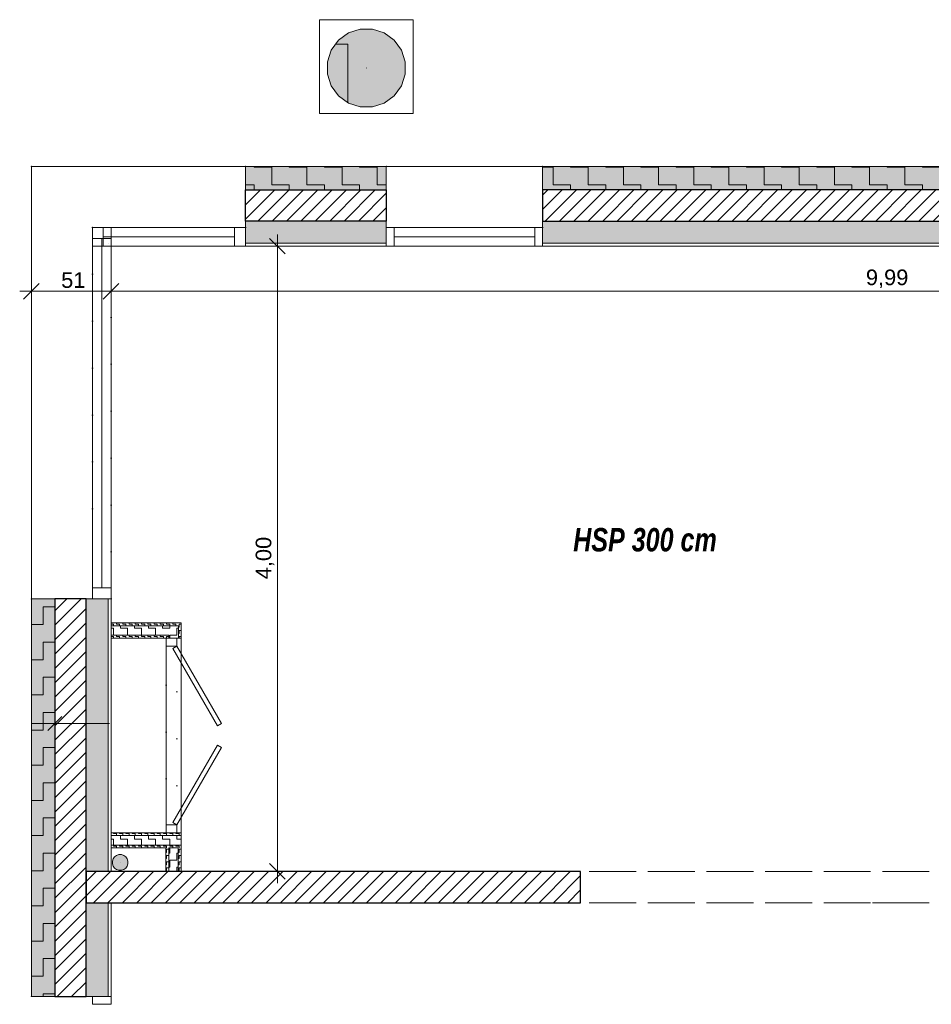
# Model space of a CAD drawing. Header units: millimetres. Extents: x -13157316 to -13144429, y -32555 to -25515.
# Tile 1 of 2: x -13157316 to -13151484, y -32555 to -26256. Entities that reach past the tile are written whole.
import ezdxf

# ---------------------------------------------------------------- set-up
doc = ezdxf.new("R2010")
doc.units = ezdxf.units.MM
doc.header["$MEASUREMENT"] = 0
for name, pattern in [('ACAD_ISO02W100', [375, 300, -75]), ('ACAD_ISO07W100', [300, 0, -300]), ('Wipeout_Contour', [1000, 0, -1000])]:
    doc.linetypes.add(name, pattern=pattern)
doc.layers.add('0._RDC (81)_1_0', color=7, linetype='Continuous')
doc.layers.add('0._RDC (81)_1_BQN 2 COTATIONS PC', color=7, linetype='Continuous')
doc.styles.add('STYLE_GENERE_1', font='txt')
doc.styles.add('STYLE_GENERE_2', font='txt', dxfattribs={"width": 0.8})
pattern_1 = [(270, (-13237676.858, 79297.161), (-19.9999956, 19.9999902), [19.99999, -19.99999]), (360, (-13237676.858, 79297.161), (19.9999956, 19.9999902), [19.9999956, -19.9999956])]
pattern_2 = [(270, (-13237626.86, 79247.16), (-44.999986, 44.999986), [44.999986, -44.999986]), (360, (-13237626.86, 79247.16), (44.999986, 44.999986), [44.999986, -44.999986])]
pattern_3 = [(360, (-13237676.858, 79377.161), (19.9999956, 19.9999902), [19.9999956, -19.9999956]), (90, (-13237676.858, 79377.161), (-19.9999956, 19.9999902), [19.99999, -19.99999])]
pattern_4 = [(360, (-13237626.86, 79427.16), (44.999986, 44.999986), [44.999986, -44.999986]), (90, (-13237626.86, 79427.16), (-44.999986, 44.999986), [44.999986, -44.999986])]
pattern_5 = [(180, (-13237941.86, 79112.16), (112.49997, 112.49997), [112.49997, -112.49997]), (270, (-13237941.86, 79112.16), (-112.49997, 112.49997), [112.49997, -112.49997])]
pattern_6 = [(45, (-12771109.29, 503849.215), (-45.961939, 45.961939), [])]

msp = doc.modelspace()

# ---------------------------------------------------------------- hatches: boundary and pattern name
at = {"layer": '0._RDC (81)_1_0', "linetype": 'Continuous', "lineweight": 0, "true_color": 0xff1550}
for points in [[(-13155059.1, -26316.1), (-13155138, -26316.1), (-13155213, -26340.5), (-13155276.8, -26386.9), (-13155323.1, -26450.7), (-13155347.5, -26525.7), (-13155347.5, -26604.5), (-13155323.1, -26679.5), (-13155276.8, -26743.3), (-13155213, -26789.7), (-13155138, -26814.1), (-13155059.1, -26814.1), (-13154984.1, -26789.7), (-13154920.3, -26743.3), (-13154874, -26679.5), (-13154849.6, -26604.5), (-13154849.6, -26525.7), (-13154874, -26450.7), (-13154920.3, -26386.9), (-13154984.1, -26340.5)], [(-13156666, -31597.5), (-13156681.8, -31597.5), (-13156696.8, -31602.4), (-13156709.5, -31611.6), (-13156718.8, -31624.4), (-13156723.7, -31639.4), (-13156723.7, -31655.2), (-13156718.8, -31670.2), (-13156709.5, -31682.9), (-13156696.8, -31692.2), (-13156681.8, -31697.1), (-13156666, -31697.1), (-13156651, -31692.2), (-13156638.2, -31682.9), (-13156628.9, -31670.2), (-13156624.1, -31655.2), (-13156624.1, -31639.4), (-13156628.9, -31624.4), (-13156638.2, -31611.6), (-13156651, -31602.4)]]:
    msp.add_hatch(color=240, dxfattribs=at).paths.add_polyline_path(points)
at = {"layer": '0._RDC (81)_1_0', "linetype": 'Continuous', "lineweight": 20, "true_color": 0x4ef545}
h = msp.add_hatch(dxfattribs=at)
h.set_pattern_fill('MOTIF_0001', color=93, style=0, pattern_type=2)
h.set_pattern_definition([(360, (-13236216.86, 80837.16), (749.9998, 749.9998), [750, -750]), (90, (-13236216.86, 80837.16), (-749.9998, 749.9998), [750, -750])])
h.paths.add_polyline_path([(-13155059.1, -26316.1), (-13155138, -26316.1), (-13155213, -26340.5), (-13155276.8, -26386.9), (-13155323.1, -26450.7), (-13155347.5, -26525.7), (-13155347.5, -26604.5), (-13155323.1, -26679.5), (-13155276.8, -26743.3), (-13155213, -26789.7), (-13155138, -26814.1), (-13155059.1, -26814.1), (-13154984.1, -26789.7), (-13154920.3, -26743.3), (-13154874, -26679.5), (-13154849.6, -26604.5), (-13154849.6, -26525.7), (-13154874, -26450.7), (-13154920.3, -26386.9), (-13154984.1, -26340.5)])
at = {"layer": '0._RDC (81)_1_0', "linetype": 'Continuous', "lineweight": 0}
for points in [[(-13154971.4, -27194.9), (-13155871.4, -27194.9), (-13155871.4, -27344.9), (-13154971.4, -27344.9)], [(-13148286.8, -27194.9), (-13153971.4, -27194.9), (-13153971.4, -27344.9), (-13148286.8, -27344.9)], [(-13157241.4, -29961.1), (-13157241.4, -32504.9), (-13157091.4, -32504.9), (-13157091.4, -29961.1)]]:
    msp.add_hatch(color=44, dxfattribs=at).paths.add_polyline_path(points)
at = {"layer": '0._RDC (81)_1_0', "linetype": 'Continuous', "lineweight": 0, "true_color": 0x2b60ff}
h = msp.add_hatch(dxfattribs=at)
h.set_pattern_fill('MOTIF_0001', color=150, style=0, pattern_type=2)
h.set_pattern_definition(pattern_5)
h.paths.add_polyline_path([(-13154971.4, -27194.9), (-13155871.4, -27194.9), (-13155871.4, -27344.9), (-13154971.4, -27344.9)])
h = msp.add_hatch(dxfattribs=at)
h.set_pattern_fill('MOTIF_0001', color=150, style=0, pattern_type=2)
h.set_pattern_definition(pattern_5)
h.paths.add_polyline_path([(-13148286.8, -27194.9), (-13153971.4, -27194.9), (-13153971.4, -27344.9), (-13148286.8, -27344.9)])
at = {"layer": '0._RDC (81)_1_0', "linetype": 'Continuous', "lineweight": 5}
h = msp.add_hatch(dxfattribs=at)
h.set_pattern_fill('Dallage_0001', color=1, style=0, pattern_type=2)
h.set_pattern_definition(pattern_6)
h.paths.add_polyline_path([(-13155871.4, -27344.9), (-13155871.4, -27544.9), (-13154971.4, -27544.9), (-13154971.4, -27344.9)])
h = msp.add_hatch(dxfattribs=at)
h.set_pattern_fill('Dallage_0001', color=1, style=0, pattern_type=2)
h.set_pattern_definition(pattern_6)
h.paths.add_polyline_path([(-13148286.8, -27344.9), (-13153971.4, -27344.9), (-13153971.4, -27544.9), (-13148286.8, -27544.9)])
at = {"layer": '0._RDC (81)_1_0', "linetype": 'Continuous', "lineweight": 18, "true_color": 0xcccccc}
for points in [[(-13154971.4, -27544.9), (-13155871.4, -27544.9), (-13155871.4, -27684.9), (-13154971.4, -27684.9)], [(-13148286.8, -27544.9), (-13153971.4, -27544.9), (-13153971.4, -27684.9), (-13148286.8, -27684.9)], [(-13156891.4, -29961.1), (-13156891.4, -31704.9), (-13156751.4, -31704.9), (-13156751.4, -29961.1)], [(-13156891.4, -32504.9), (-13156751.4, -32504.9), (-13156751.4, -31904.9), (-13156891.4, -31904.9)]]:
    msp.add_hatch(color=254, dxfattribs=at).paths.add_polyline_path(points)
at = {"layer": '0._RDC (81)_1_0', "linetype": 'Continuous', "lineweight": 0, "true_color": 0x2b60ff}
h = msp.add_hatch(dxfattribs=at)
h.set_pattern_fill('MOTIF_0001', color=150, style=0, pattern_type=2)
h.set_pattern_definition([(270, (-13237491.86, 79112.16), (-112.49997, 112.49997), [112.49997, -112.49997]), (360, (-13237491.86, 79112.16), (112.49997, 112.49997), [112.49997, -112.49997])])
h.paths.add_polyline_path([(-13157241.4, -29961.1), (-13157241.4, -32504.9), (-13157091.4, -32504.9), (-13157091.4, -29961.1)])
at = {"layer": '0._RDC (81)_1_0', "linetype": 'Continuous', "lineweight": 5}
h = msp.add_hatch(dxfattribs=at)
h.set_pattern_fill('Dallage_0001', color=1, style=0, pattern_type=2)
h.set_pattern_definition(pattern_6)
h.paths.add_polyline_path([(-13157091.4, -29961.1), (-13157091.4, -32504.9), (-13156891.4, -32504.9), (-13156891.4, -29961.1)])
at = {"layer": '0._RDC (81)_1_0', "linetype": 'Continuous', "lineweight": 20, "true_color": 0x4ef545}
h = msp.add_hatch(dxfattribs=at)
h.set_pattern_fill('MOTIF_0001', color=93, style=0, pattern_type=2)
h.set_pattern_definition(pattern_3)
h.paths.add_polyline_path([(-13156731.4, -30133.9), (-13156301.4, -30133.9), (-13156301.4, -30114.9), (-13156731.4, -30114.9)])
at = {"layer": '0._RDC (81)_1_0', "linetype": 'Continuous', "lineweight": 20, "true_color": 0x1515ea}
h = msp.add_hatch(dxfattribs=at)
h.set_pattern_fill('MOTIF_0001', color=5, style=0, pattern_type=2)
h.set_pattern_definition(pattern_4)
h.paths.add_polyline_path([(-13156731.4, -30193.9), (-13156361.4, -30193.9), (-13156361.4, -30133.9), (-13156731.4, -30133.9)])
h = msp.add_hatch(dxfattribs=at)
h.set_pattern_fill('MOTIF_0001', color=5, style=0, pattern_type=2)
h.set_pattern_definition(pattern_2)
h.paths.add_polyline_path([(-13156361.4, -30133.9), (-13156361.4, -30212.9), (-13156301.4, -30212.9), (-13156301.4, -30133.9)])
at = {"layer": '0._RDC (81)_1_0', "linetype": 'Continuous', "lineweight": 20, "true_color": 0x4ef545}
h = msp.add_hatch(dxfattribs=at)
h.set_pattern_fill('MOTIF_0001', color=93, style=0, pattern_type=2)
h.set_pattern_definition(pattern_1)
h.paths.add_polyline_path([(-13156301.4, -30114.9), (-13156301.4, -30212.9), (-13156282.4, -30212.9), (-13156282.4, -30114.9)])
h = msp.add_hatch(dxfattribs=at)
h.set_pattern_fill('MOTIF_0001', color=93, style=0, pattern_type=2)
h.set_pattern_definition(pattern_3)
h.paths.add_polyline_path([(-13156731.4, -30212.9), (-13156380.4, -30212.9), (-13156380.4, -30193.9), (-13156731.4, -30193.9)])
h = msp.add_hatch(dxfattribs=at)
h.set_pattern_fill('MOTIF_0001', color=93, style=0, pattern_type=2)
h.set_pattern_definition(pattern_1)
h.paths.add_polyline_path([(-13156380.4, -30193.9), (-13156380.4, -30212.9), (-13156361.4, -30212.9), (-13156361.4, -30193.9)])
h = msp.add_hatch(dxfattribs=at)
h.set_pattern_fill('MOTIF_0001', color=93, style=0, pattern_type=2)
h.set_pattern_definition(pattern_3)
h.paths.add_polyline_path([(-13156731.4, -31475.9), (-13156283.4, -31475.9), (-13156283.4, -31456.9), (-13156731.4, -31456.9)])
at = {"layer": '0._RDC (81)_1_0', "linetype": 'Continuous', "lineweight": 20, "true_color": 0x1515ea}
h = msp.add_hatch(dxfattribs=at)
h.set_pattern_fill('MOTIF_0001', color=5, style=0, pattern_type=2)
h.set_pattern_definition(pattern_4)
h.paths.add_polyline_path([(-13156731.4, -31535.9), (-13156283.4, -31535.9), (-13156283.4, -31475.9), (-13156731.4, -31475.9)])
at = {"layer": '0._RDC (81)_1_0', "linetype": 'Continuous', "lineweight": 20, "true_color": 0x4ef545}
h = msp.add_hatch(dxfattribs=at)
h.set_pattern_fill('MOTIF_0001', color=93, style=0, pattern_type=2)
h.set_pattern_definition(pattern_3)
h.paths.add_polyline_path([(-13156731.4, -31554.9), (-13156283.4, -31554.9), (-13156283.4, -31535.9), (-13156731.4, -31535.9)])
h = msp.add_hatch(dxfattribs=at)
h.set_pattern_fill('MOTIF_0001', color=93, style=0, pattern_type=2)
h.set_pattern_definition(pattern_1)
h.paths.add_polyline_path([(-13156381.4, -31554.9), (-13156381.4, -31704.9), (-13156362.4, -31704.9), (-13156362.4, -31554.9)])
at = {"layer": '0._RDC (81)_1_0', "linetype": 'Continuous', "lineweight": 20, "true_color": 0x1515ea}
h = msp.add_hatch(dxfattribs=at)
h.set_pattern_fill('MOTIF_0001', color=5, style=0, pattern_type=2)
h.set_pattern_definition(pattern_2)
h.paths.add_polyline_path([(-13156362.4, -31554.9), (-13156362.4, -31704.9), (-13156302.4, -31704.9), (-13156302.4, -31554.9)])
at = {"layer": '0._RDC (81)_1_0', "linetype": 'Continuous', "lineweight": 20, "true_color": 0x4ef545}
h = msp.add_hatch(dxfattribs=at)
h.set_pattern_fill('MOTIF_0001', color=93, style=0, pattern_type=2)
h.set_pattern_definition(pattern_1)
h.paths.add_polyline_path([(-13156302.4, -31554.9), (-13156302.4, -31704.9), (-13156283.4, -31704.9), (-13156283.4, -31554.9)])
at = {"layer": '0._RDC (81)_1_0', "linetype": 'Continuous', "lineweight": 5}
h = msp.add_hatch(dxfattribs=at)
h.set_pattern_fill('Dallage_0001', color=1, style=0, pattern_type=2)
h.set_pattern_definition(pattern_6)
h.paths.add_polyline_path([(-13156891.4, -31904.9), (-13153728, -31904.9), (-13153728, -31704.9), (-13156891.4, -31704.9)])

# ---------------------------------------------------------------- linework, layer by layer
at = {"layer": '0._RDC (81)_1_0', "color": 250, "linetype": 'Continuous', "lineweight": 0, "true_color": 0x191919}
for p, q in [((-13154798.5, -26256.1), (-13155398.5, -26256.1)), ((-13155398.5, -26256.1), (-13155398.5, -26856.1)), ((-13154798.5, -26856.1), (-13154798.5, -26256.1)), ((-13155138, -26316.1), (-13155213, -26340.5)), ((-13155059.1, -26316.1), (-13155138, -26316.1)), ((-13154984.1, -26340.5), (-13155059.1, -26316.1)), ((-13155276.8, -26386.9), (-13155323.1, -26450.7)), ((-13155213, -26340.5), (-13155276.8, -26386.9)), ((-13154920.3, -26386.9), (-13154984.1, -26340.5)), ((-13154874, -26450.7), (-13154920.3, -26386.9)), ((-13155323.1, -26450.7), (-13155347.5, -26525.7)), ((-13154849.6, -26525.7), (-13154874, -26450.7)), ((-13155347.5, -26525.7), (-13155347.5, -26604.5)), ((-13155098.7, -26565), (-13155098.4, -26565)), ((-13155098.7, -26565.2), (-13155098.7, -26565)), ((-13155098.7, -26565), (-13155098.7, -26565.2)), ((-13155098.7, -26565.2), (-13155098.7, -26565)), ((-13155098.7, -26565), (-13155098.4, -26565)), ((-13155098.4, -26565.2), (-13155098.7, -26565.2)), ((-13155098.4, -26564.9), (-13155098.6, -26565)), ((-13155098.6, -26565), (-13155098.6, -26564.9)), ((-13155098.6, -26564.9), (-13155098.6, -26565.2)), ((-13155098.4, -26565), (-13155098.6, -26565)), ((-13155098.6, -26565), (-13155098.5, -26565)), ((-13155098.5, -26565), (-13155098.6, -26565)), ((-13155098.6, -26565), (-13155098.6, -26565)), ((-13155098.6, -26565), (-13155098.6, -26565.2)), ((-13155098.5, -26565), (-13155098.6, -26565)), ((-13155098.6, -26565), (-13155098.5, -26565)), ((-13155098.5, -26565), (-13155098.6, -26565)), ((-13155098.6, -26565), (-13155098.6, -26565)), ((-13155098.6, -26565), (-13155098.6, -26565.2)), ((-13155098.5, -26565), (-13155098.6, -26565)), ((-13155098.6, -26565), (-13155098.5, -26565)), ((-13155098.6, -26565.1), (-13155098.6, -26565)), ((-13155098.6, -26565), (-13155098.6, -26565.1)), ((-13155098.5, -26565.1), (-13155098.6, -26565.1)), ((-13155098.6, -26565.1), (-13155098.6, -26565.1)), ((-13155098.6, -26565.1), (-13155098.5, -26565.1)), ((-13155098.5, -26565.1), (-13155098.6, -26565.1)), ((-13155098.6, -26565.1), (-13155098.6, -26565.1)), ((-13155098.6, -26565.2), (-13155098.4, -26565.2)), ((-13155098.6, -26565.2), (-13155098.5, -26565.2)), ((-13155098.6, -26565.2), (-13155098.5, -26565.2)), ((-13155098.5, -26565.1), (-13155098.5, -26565)), ((-13155098.5, -26565.1), (-13155098.5, -26565)), ((-13155098.5, -26565.1), (-13155098.5, -26565)), ((-13155098.5, -26565.1), (-13155098.5, -26565)), ((-13155098.5, -26565), (-13155098.5, -26565)), ((-13155098.5, -26565.2), (-13155098.5, -26565)), ((-13155098.5, -26565), (-13155098.5, -26565)), ((-13155098.5, -26565.2), (-13155098.5, -26565)), ((-13155098.5, -26565), (-13155098.5, -26565.1)), ((-13155098.5, -26565.1), (-13155098.5, -26565.1)), ((-13155098.5, -26565.1), (-13155098.5, -26565.1)), ((-13155098.5, -26565.1), (-13155098.5, -26565.1)), ((-13155098.4, -26565), (-13155098.4, -26564.9)), ((-13155098.4, -26565), (-13155098.4, -26565.2)), ((-13155098.4, -26565), (-13155098.4, -26565.2)), ((-13155098.4, -26565.2), (-13155098.4, -26565)), ((-13155098.4, -26565.2), (-13155098.4, -26565)), ((-13154849.6, -26604.5), (-13154849.6, -26525.7)), ((-13155347.5, -26604.5), (-13155323.1, -26679.5)), ((-13154874, -26679.5), (-13154849.6, -26604.5)), ((-13155323.1, -26679.5), (-13155276.8, -26743.3)), ((-13154920.3, -26743.3), (-13154874, -26679.5)), ((-13155276.8, -26743.3), (-13155213, -26789.7)), ((-13154984.1, -26789.7), (-13154920.3, -26743.3)), ((-13155213, -26789.7), (-13155138, -26814.1)), ((-13155138, -26814.1), (-13155059.1, -26814.1)), ((-13155059.1, -26814.1), (-13154984.1, -26789.7)), ((-13155398.5, -26856.1), (-13154798.5, -26856.1)), ((-13157241.4, -27194.9), (-13157241.4, -27194.8)), ((-13157241.4, -27194.9), (-13157241.4, -27194.8)), ((-13157241.4, -27194.9), (-13157241.4, -27194.8)), ((-13157241.4, -27194.9), (-13157241.4, -27194.8)), ((-13157241.4, -27194.9), (-13157241.4, -27194.8)), ((-13157241.4, -27194.9), (-13157241.4, -27344.9)), ((-13155871.4, -27194.9), (-13157241.4, -27194.9)), ((-13155871.4, -27194.9), (-13155871.4, -27194.8)), ((-13155871.4, -27194.9), (-13155871.4, -27194.8)), ((-13155871.4, -27344.9), (-13155871.4, -27194.9)), ((-13154971.4, -27194.9), (-13155871.4, -27194.9)), ((-13155651.6, -27194.9), (-13155771.6, -27194.9)), ((-13154971.4, -27194.9), (-13154971.4, -27194.8)), ((-13154971.4, -27194.9), (-13154971.4, -27344.9)), ((-13153971.4, -27194.9), (-13154971.4, -27194.9)), ((-13153971.4, -27194.9), (-13153971.4, -27194.8)), ((-13153971.4, -27344.9), (-13153971.4, -27194.9)), ((-13148286.8, -27194.9), (-13153971.4, -27194.9)), ((-13157241.4, -27344.9), (-13157241.4, -29961.1)), ((-13155871.4, -27544.9), (-13155871.4, -27344.9)), ((-13155871.4, -27344.9), (-13154971.4, -27344.9)), ((-13154971.4, -27344.9), (-13155871.4, -27344.9)), ((-13154971.4, -27344.9), (-13154971.4, -27544.9)), ((-13153971.4, -27544.9), (-13153971.4, -27344.9)), ((-13153971.4, -27344.9), (-13148286.8, -27344.9)), ((-13148286.8, -27344.9), (-13153971.4, -27344.9)), ((-13156851.4, -27584.9), (-13156851.4, -27584.8)), ((-13156851.4, -27584.9), (-13156781.4, -27584.9)), ((-13156851.4, -27704.9), (-13156851.4, -27584.9)), ((-13156851.4, -27584.9), (-13156851.4, -27654.9)), ((-13156731.4, -27584.9), (-13156851.4, -27584.9)), ((-13156781.4, -27584.9), (-13156781.4, -27704.9)), ((-13155941.4, -27584.9), (-13156781.4, -27584.9)), ((-13156731.4, -27654.9), (-13156731.4, -27584.9)), ((-13155871.4, -27584.9), (-13155941.4, -27584.9)), ((-13155941.4, -27584.9), (-13155941.4, -27704.9)), ((-13155871.4, -27584.9), (-13155871.4, -27544.9)), ((-13155871.4, -27544.9), (-13154971.4, -27544.9)), ((-13154971.4, -27544.9), (-13155871.4, -27544.9)), ((-13155871.4, -27704.9), (-13155871.4, -27584.9)), ((-13155871.4, -27684.9), (-13155871.4, -27584.9)), ((-13154971.4, -27544.9), (-13154971.4, -27584.9)), ((-13154971.4, -27584.9), (-13154921.4, -27584.9)), ((-13154971.4, -27704.9), (-13154971.4, -27584.9)), ((-13154971.4, -27584.9), (-13154971.4, -27684.9)), ((-13154921.4, -27584.9), (-13154921.4, -27704.9)), ((-13154021.4, -27584.9), (-13154921.4, -27584.9)), ((-13153971.4, -27584.9), (-13154021.4, -27584.9)), ((-13154021.4, -27584.9), (-13154021.4, -27704.9)), ((-13153971.4, -27584.9), (-13153971.4, -27544.9)), ((-13153971.4, -27544.9), (-13148286.8, -27544.9)), ((-13148286.8, -27544.9), (-13153971.4, -27544.9)), ((-13153971.4, -27704.9), (-13153971.4, -27584.9)), ((-13153971.4, -27684.9), (-13153971.4, -27584.9)), ((-13155941.4, -27644.9), (-13156781.4, -27644.9)), ((-13154021.4, -27644.9), (-13154921.4, -27644.9)), ((-13156851.4, -27654.9), (-13156731.4, -27654.9)), ((-13156851.4, -27654.9), (-13156851.4, -29891.1)), ((-13156781.4, -27704.9), (-13156851.4, -27704.9)), ((-13156791.4, -27654.9), (-13156791.4, -29891.1)), ((-13155941.4, -27704.9), (-13156781.4, -27704.9)), ((-13156731.4, -27654.9), (-13156731.4, -29891.1)), ((-13156731.4, -29961.1), (-13156731.4, -27704.9)), ((-13156731.4, -27704.9), (-13155871.4, -27704.9)), ((-13155941.4, -27704.9), (-13155871.4, -27704.9)), ((-13155871.4, -27704.9), (-13155871.4, -27684.9)), ((-13154971.4, -27684.9), (-13155871.4, -27684.9)), ((-13155871.4, -27684.9), (-13154971.4, -27684.9)), ((-13155871.4, -27704.9), (-13154971.4, -27704.9)), ((-13154971.4, -27684.9), (-13154971.4, -27704.9)), ((-13154921.4, -27704.9), (-13154971.4, -27704.9)), ((-13154971.4, -27704.9), (-13153971.4, -27704.9)), ((-13154021.4, -27704.9), (-13154921.4, -27704.9)), ((-13154021.4, -27704.9), (-13153971.4, -27704.9)), ((-13153971.4, -27704.9), (-13153971.4, -27684.9)), ((-13148286.8, -27684.9), (-13153971.4, -27684.9)), ((-13153971.4, -27684.9), (-13148286.8, -27684.9)), ((-13153971.4, -27704.9), (-13148286.8, -27704.9)), ((-13156731.4, -29286.7), (-13156731.4, -29406.7)), ((-13156731.4, -29299.8), (-13156731.4, -29299.8)), ((-13156851.4, -29961.1), (-13156851.4, -29891.1)), ((-13156851.4, -29891.1), (-13156731.4, -29891.1)), ((-13156731.4, -29891.1), (-13156731.4, -29961.1)), ((-13157241.4, -29961.1), (-13157241.4, -29961)), ((-13157241.4, -29961.1), (-13157091.4, -29961.1)), ((-13157241.4, -29961.1), (-13157241.4, -32504.9)), ((-13157091.4, -29961.1), (-13156891.4, -29961.1)), ((-13157091.4, -29961.1), (-13157091.4, -32504.9)), ((-13157091.4, -32504.9), (-13157091.4, -29961.1)), ((-13156891.4, -29961.1), (-13156851.4, -29961.1)), ((-13156891.4, -29961.1), (-13156891.4, -31704.9)), ((-13156891.4, -31704.9), (-13156891.4, -29961.1)), ((-13156731.4, -29961.1), (-13156851.4, -29961.1)), ((-13156851.4, -29961.1), (-13156751.4, -29961.1)), ((-13156751.4, -29961.1), (-13156731.4, -29961.1)), ((-13156751.4, -29961.1), (-13156751.4, -31704.9)), ((-13156751.4, -31704.9), (-13156751.4, -29961.1)), ((-13156731.4, -30114.9), (-13156731.4, -29961.1)), ((-13156731.4, -30133.9), (-13156731.4, -30114.9)), ((-13156301.4, -30114.9), (-13156731.4, -30114.9)), ((-13156731.4, -30114.9), (-13156731.4, -30133.9)), ((-13156731.4, -30193.9), (-13156731.4, -30133.9)), ((-13156361.4, -30133.9), (-13156731.4, -30133.9)), ((-13156731.4, -30133.9), (-13156731.4, -30193.9)), ((-13156731.4, -30133.9), (-13156361.4, -30133.9)), ((-13156361.4, -30133.9), (-13156301.4, -30133.9)), ((-13156301.4, -30133.9), (-13156361.4, -30133.9)), ((-13156282.4, -30114.9), (-13156301.4, -30114.9)), ((-13156301.4, -30212.9), (-13156301.4, -30133.9)), ((-13156301.4, -30133.9), (-13156301.4, -30212.9)), ((-13156282.4, -30212.9), (-13156282.4, -30114.9)), ((-13156731.4, -30212.9), (-13156731.4, -30193.9)), ((-13156731.4, -30193.9), (-13156380.4, -30193.9)), ((-13156380.4, -30193.9), (-13156731.4, -30193.9)), ((-13156731.4, -30193.9), (-13156731.4, -30212.9)), ((-13156731.4, -31704.9), (-13156731.4, -30212.9)), ((-13156731.4, -30212.9), (-13156380.4, -30212.9)), ((-13156380.4, -30193.9), (-13156361.4, -30193.9)), ((-13156361.4, -30193.9), (-13156380.4, -30193.9)), ((-13156380.4, -30212.9), (-13156380.4, -30262.9)), ((-13156310.4, -30212.9), (-13156380.4, -30212.9)), ((-13156361.4, -30212.9), (-13156380.4, -30212.9)), ((-13156380.4, -30212.9), (-13156380.4, -31456.9)), ((-13156361.4, -30212.9), (-13156361.4, -30193.9)), ((-13156361.4, -30193.9), (-13156361.4, -30212.9)), ((-13156310.4, -30212.9), (-13156361.4, -30212.9)), ((-13156310.4, -30262.9), (-13156310.4, -30212.9)), ((-13156301.4, -30212.9), (-13156310.4, -30212.9)), ((-13156282.4, -30212.9), (-13156301.4, -30212.9)), ((-13156282.4, -31456.9), (-13156282.4, -30212.9)), ((-13156380.4, -30262.9), (-13156310.4, -30262.9)), ((-13156336.4, -30277.9), (-13156310.4, -30262.9)), ((-13156050.4, -30773.2), (-13156336.4, -30277.9)), ((-13156310.4, -30262.9), (-13156024.4, -30758.2)), ((-13157241.4, -30446.5), (-13157241.4, -30326.5)), ((-13157241.4, -30386.5), (-13157241.4, -30386.5)), ((-13157241.4, -30833.7), (-13157241.4, -30683.7)), ((-13157241.4, -30818.7), (-13157241.4, -30698.7)), ((-13157046.4, -30713.7), (-13157136.4, -30803.7)), ((-13157136.4, -30803.7), (-13157046.4, -30713.7)), ((-13157091.4, -30683.7), (-13157091.4, -30833.7)), ((-13157091.4, -30833.7), (-13157091.4, -30683.7)), ((-13156891.4, -30683.7), (-13156891.4, -30833.7)), ((-13156891.4, -30833.7), (-13156891.4, -30683.7)), ((-13156731.4, -30683.7), (-13156731.4, -30833.7)), ((-13157241.4, -30758.7), (-13157241.4, -30758.6)), ((-13157241.4, -30758.6), (-13157091.4, -30758.7)), ((-13157241.4, -30758.7), (-13157016.4, -30758.7)), ((-13157041.4, -30758.7), (-13157191.4, -30758.7)), ((-13156941.4, -30758.7), (-13157166.4, -30758.7)), ((-13157091.4, -30758.7), (-13157091.4, -30758.6)), ((-13157091.4, -30758.6), (-13156891.4, -30758.7)), ((-13156741.4, -30758.7), (-13156966.4, -30758.7)), ((-13156891.4, -30758.7), (-13156891.4, -30758.6)), ((-13156731.4, -30758.7), (-13156731.4, -30758.6)), ((-13156024.4, -30758.2), (-13156050.4, -30773.2)), ((-13156050.4, -30896.5), (-13156336.4, -31391.9)), ((-13156310.4, -31406.9), (-13156024.4, -30911.5)), ((-13156024.4, -30911.5), (-13156050.4, -30896.5)), ((-13156380.4, -31406.9), (-13156380.4, -31456.9)), ((-13156310.4, -31406.9), (-13156380.4, -31406.9)), ((-13156336.4, -31391.9), (-13156310.4, -31406.9)), ((-13156310.4, -31456.9), (-13156310.4, -31406.9)), ((-13156283.4, -31456.9), (-13156731.4, -31456.9)), ((-13156731.4, -31456.9), (-13156731.4, -31475.9)), ((-13156283.4, -31475.9), (-13156731.4, -31475.9)), ((-13156731.4, -31475.9), (-13156731.4, -31535.9)), ((-13156731.4, -31475.9), (-13156283.4, -31475.9)), ((-13156380.4, -31456.9), (-13156310.4, -31456.9)), ((-13156380.4, -31456.9), (-13156282.4, -31456.9)), ((-13156283.4, -31475.9), (-13156283.4, -31456.9)), ((-13156283.4, -31535.9), (-13156283.4, -31475.9)), ((-13156283.4, -31535.9), (-13156731.4, -31535.9)), ((-13156731.4, -31535.9), (-13156731.4, -31554.9)), ((-13156731.4, -31535.9), (-13156283.4, -31535.9)), ((-13156731.4, -31554.9), (-13156381.4, -31554.9)), ((-13156381.4, -31554.9), (-13156381.4, -31704.9)), ((-13156362.4, -31554.9), (-13156362.4, -31704.9)), ((-13156302.4, -31554.9), (-13156362.4, -31554.9)), ((-13156362.4, -31704.9), (-13156362.4, -31554.9)), ((-13156362.4, -31554.9), (-13156302.4, -31554.9)), ((-13156302.4, -31554.9), (-13156302.4, -31704.9)), ((-13156302.4, -31704.9), (-13156302.4, -31554.9)), ((-13156283.4, -31554.9), (-13156283.4, -31535.9)), ((-13156283.4, -31704.9), (-13156283.4, -31554.9)), ((-13156709.5, -31611.6), (-13156718.8, -31624.4)), ((-13156696.8, -31602.4), (-13156709.5, -31611.6)), ((-13156681.8, -31597.5), (-13156696.8, -31602.4)), ((-13156666, -31597.5), (-13156681.8, -31597.5)), ((-13156651, -31602.4), (-13156666, -31597.5)), ((-13156638.2, -31611.6), (-13156651, -31602.4)), ((-13156628.9, -31624.4), (-13156638.2, -31611.6)), ((-13156718.8, -31624.4), (-13156723.7, -31639.4)), ((-13156723.7, -31639.4), (-13156723.7, -31655.2)), ((-13156723.7, -31655.2), (-13156718.8, -31670.2)), ((-13156718.8, -31670.2), (-13156709.5, -31682.9)), ((-13156709.5, -31682.9), (-13156696.8, -31692.2)), ((-13156674, -31647.1), (-13156673.7, -31647.1)), ((-13156674, -31647.4), (-13156674, -31647.1)), ((-13156674, -31647.1), (-13156674, -31647.4)), ((-13156673.8, -31647.1), (-13156674, -31647.2)), ((-13156674, -31647.2), (-13156674, -31647.1)), ((-13156674, -31647.1), (-13156674, -31647.4)), ((-13156674, -31647.4), (-13156674, -31647.2)), ((-13156674, -31647.2), (-13156673.7, -31647.2)), ((-13156673.8, -31647.2), (-13156674, -31647.2)), ((-13156674, -31647.2), (-13156673.8, -31647.2)), ((-13156673.7, -31647.4), (-13156674, -31647.4)), ((-13156674, -31647.4), (-13156673.8, -31647.4)), ((-13156673.8, -31647.1), (-13156673.9, -31647.2)), ((-13156673.9, -31647.2), (-13156673.9, -31647.1)), ((-13156673.9, -31647.1), (-13156673.9, -31647.4)), ((-13156673.8, -31647.2), (-13156673.9, -31647.2)), ((-13156673.9, -31647.2), (-13156673.8, -31647.2)), ((-13156673.8, -31647.2), (-13156673.9, -31647.2)), ((-13156673.9, -31647.2), (-13156673.9, -31647.2)), ((-13156673.9, -31647.2), (-13156673.9, -31647.3)), ((-13156673.8, -31647.2), (-13156673.9, -31647.2)), ((-13156673.9, -31647.2), (-13156673.8, -31647.2)), ((-13156673.9, -31647.3), (-13156673.9, -31647.2)), ((-13156673.9, -31647.2), (-13156673.9, -31647.3)), ((-13156673.9, -31647.3), (-13156673.9, -31647.2)), ((-13156673.9, -31647.2), (-13156673.8, -31647.2)), ((-13156673.9, -31647.3), (-13156673.8, -31647.3)), ((-13156673.8, -31647.3), (-13156673.9, -31647.3)), ((-13156673.8, -31647.3), (-13156673.9, -31647.3)), ((-13156673.9, -31647.3), (-13156673.9, -31647.3)), ((-13156673.9, -31647.4), (-13156673.8, -31647.4)), ((-13156673.8, -31647.2), (-13156673.8, -31647.1)), ((-13156673.8, -31647.2), (-13156673.8, -31647.1)), ((-13156673.7, -31647.4), (-13156673.8, -31647.2)), ((-13156673.8, -31647.4), (-13156673.8, -31647.2)), ((-13156673.8, -31647.4), (-13156673.8, -31647.2)), ((-13156673.8, -31647.2), (-13156673.8, -31647.2)), ((-13156673.8, -31647.3), (-13156673.8, -31647.2)), ((-13156673.8, -31647.2), (-13156673.8, -31647.3)), ((-13156673.8, -31647.2), (-13156673.8, -31647.3)), ((-13156673.8, -31647.3), (-13156673.8, -31647.3)), ((-13156673.8, -31647.3), (-13156673.8, -31647.3)), ((-13156673.7, -31647.1), (-13156673.7, -31647.4)), ((-13156673.7, -31647.2), (-13156673.7, -31647.4)), ((-13156651, -31692.2), (-13156638.2, -31682.9)), ((-13156638.2, -31682.9), (-13156628.9, -31670.2)), ((-13156624.1, -31639.4), (-13156628.9, -31624.4)), ((-13156628.9, -31670.2), (-13156624.1, -31655.2)), ((-13156624.1, -31655.2), (-13156624.1, -31639.4)), ((-13157241.4, -31704.9), (-13157241.4, -31704.8)), ((-13157241.4, -31704.9), (-13157241.4, -31704.8)), ((-13157241.4, -31704.9), (-13157241.4, -31704.8)), ((-13157091.4, -31704.9), (-13157091.4, -31704.8)), ((-13157091.4, -31704.9), (-13157091.4, -31704.8)), ((-13156891.4, -31704.9), (-13156891.4, -31704.8)), ((-13156891.4, -31704.9), (-13156891.4, -31704.8)), ((-13156891.4, -31704.9), (-13156751.4, -31704.9)), ((-13156751.4, -31704.9), (-13156891.4, -31704.9)), ((-13156751.4, -31704.9), (-13156731.4, -31704.9)), ((-13156731.4, -31704.9), (-13156751.4, -31704.9)), ((-13156731.4, -31704.9), (-13156731.4, -31704.8)), ((-13153728, -31704.9), (-13156731.4, -31704.9)), ((-13156696.8, -31692.2), (-13156681.8, -31697.1)), ((-13156681.8, -31697.1), (-13156666, -31697.1)), ((-13156666, -31697.1), (-13156651, -31692.2)), ((-13156381.4, -31704.9), (-13156362.4, -31704.9)), ((-13156362.4, -31704.9), (-13156302.4, -31704.9)), ((-13156302.4, -31704.9), (-13156283.4, -31704.9)), ((-13153728, -31904.9), (-13153728, -31704.9)), ((-13153728, -31771.4), (-13153728, -31771.3)), ((-13156751.4, -31904.9), (-13156891.4, -31904.9)), ((-13156891.4, -31904.9), (-13156891.4, -32504.9)), ((-13156891.4, -32504.9), (-13156891.4, -31904.9)), ((-13156891.4, -31904.9), (-13156751.4, -31904.9)), ((-13156731.4, -31904.9), (-13156751.4, -31904.9)), ((-13156751.4, -31904.9), (-13156751.4, -32504.9)), ((-13156751.4, -32504.9), (-13156751.4, -31904.9)), ((-13156751.4, -31904.9), (-13156731.4, -31904.9)), ((-13156731.4, -32504.9), (-13156731.4, -31904.9)), ((-13156731.4, -31904.9), (-13153728, -31904.9)), ((-13154578.1, -31904.9), (-13154698.1, -31904.9)), ((-13154638.1, -31904.9), (-13154638.1, -31904.8)), ((-13154588.2, -31904.9), (-13154588.2, -31904.8)), ((-13152893.1, -31904.9), (-13152893.1, -31904.8)), ((-13151561.3, -31904.9), (-13151861.3, -31904.9)), ((-13151711.3, -31904.9), (-13151711.3, -31904.8)), ((-13157241.4, -32504.9), (-13157241.4, -32504.8)), ((-13157241.4, -32504.9), (-13157121.4, -32504.9)), ((-13157121.4, -32504.9), (-13157091.4, -32504.9)), ((-13157091.4, -32504.9), (-13156891.4, -32504.9)), ((-13156891.4, -32504.9), (-13156751.4, -32504.9)), ((-13156851.4, -32554.9), (-13156851.4, -32504.9)), ((-13156851.4, -32504.9), (-13156731.4, -32504.9)), ((-13156731.4, -32554.9), (-13156851.4, -32554.9)), ((-13156751.4, -32504.9), (-13156731.4, -32504.9)), ((-13156731.4, -32504.9), (-13156731.4, -32554.9))]:
    msp.add_line(p, q, dxfattribs=at)
at = {"layer": '0._RDC (81)_1_0', "color": 250, "linetype": 'ACAD_ISO07W100', "lineweight": 0, "true_color": 0x191919}
for p, q in [((-13155871.4, -27584.9), (-13156851.4, -27584.9)), ((-13156851.4, -27584.9), (-13156751.4, -27684.9)), ((-13156851.4, -27584.9), (-13156851.4, -29961.1)), ((-13156751.4, -27684.9), (-13156851.4, -27584.9)), ((-13155871.4, -27684.9), (-13155871.4, -27584.9)), ((-13153971.4, -27584.9), (-13154971.4, -27584.9)), ((-13154971.4, -27584.9), (-13154971.4, -27684.9)), ((-13153971.4, -27684.9), (-13153971.4, -27584.9)), ((-13156751.4, -27684.9), (-13156731.4, -27704.9)), ((-13156731.4, -27704.9), (-13156751.4, -27684.9)), ((-13156731.4, -27704.9), (-13155871.4, -27704.9)), ((-13156731.4, -29961.1), (-13156731.4, -27704.9)), ((-13155871.4, -27704.9), (-13155871.4, -27684.9)), ((-13154971.4, -27684.9), (-13154971.4, -27704.9)), ((-13154971.4, -27704.9), (-13153971.4, -27704.9)), ((-13153971.4, -27704.9), (-13153971.4, -27684.9)), ((-13156851.4, -29961.1), (-13156751.4, -29961.1)), ((-13156751.4, -29961.1), (-13156731.4, -29961.1)), ((-13156380.4, -30212.9), (-13156380.4, -31456.9)), ((-13156361.4, -30212.9), (-13156380.4, -30212.9)), ((-13156310.4, -30212.9), (-13156361.4, -30212.9)), ((-13156310.4, -31456.9), (-13156310.4, -30212.9)), ((-13156380.4, -31456.9), (-13156361.4, -31456.9)), ((-13156361.4, -31456.9), (-13156310.4, -31456.9)), ((-13156751.4, -32504.9), (-13156851.4, -32504.9)), ((-13156731.4, -32504.9), (-13156751.4, -32504.9))]:
    msp.add_line(p, q, dxfattribs=at)
at = {"layer": '0._RDC (81)_1_0', "color": 250, "linetype": 'ACAD_ISO02W100', "lineweight": 0, "true_color": 0x191919}
for p, q in [((-13156297.4, -31704.9), (-13151232.5, -31704.9)), ((-13156297.4, -31904.9), (-13151232.5, -31904.9))]:
    msp.add_line(p, q, dxfattribs=at)
at = {"layer": '0._RDC (81)_1_0', "color": 7, "linetype": 'Continuous', "lineweight": 30, "flags": 128}
for points in [[(-13155871.4, -27344.9), (-13154971.4, -27344.9), (-13154971.4, -27544.9), (-13155871.4, -27544.9)], [(-13148286.8, -27344.9), (-13153971.4, -27344.9), (-13153971.4, -27544.9), (-13148286.8, -27544.9)], [(-13157091.4, -29961.1), (-13157091.4, -32504.9), (-13156891.4, -32504.9), (-13156891.4, -29961.1)], [(-13156891.4, -31904.9), (-13153728, -31904.9), (-13153728, -31704.9), (-13156891.4, -31704.9)]]:
    msp.add_lwpolyline(points, close=True, dxfattribs=at)
at = {"layer": '0._RDC (81)_1_0', "color": 250, "linetype": 'Continuous', "lineweight": 0, "true_color": 0x191919, "flags": 128}
for points in [[(-13154971.4, -27544.9), (-13155871.4, -27544.9), (-13155871.4, -27684.9), (-13154971.4, -27684.9)], [(-13148286.8, -27544.9), (-13153971.4, -27544.9), (-13153971.4, -27684.9), (-13148286.8, -27684.9)], [(-13156891.4, -29961.1), (-13156891.4, -31704.9), (-13156751.4, -31704.9), (-13156751.4, -29961.1)], [(-13156891.4, -32504.9), (-13156751.4, -32504.9), (-13156751.4, -31904.9), (-13156891.4, -31904.9)]]:
    msp.add_lwpolyline(points, close=True, dxfattribs=at)
at = {"layer": '0._RDC (81)_1_0', "color": 250, "linetype": 'Continuous', "lineweight": 0, "true_color": 0x191919}
for p in [(-13157241.4, -27194.8), (-13157241.4, -27194.8), (-13155871.4, -27194.8), (-13154971.4, -27194.8), (-13153971.4, -27194.8), (-13156851.4, -27584.8), (-13157241.4, -29961), (-13157241.4, -32504.8)]:
    msp.add_point(p, dxfattribs=at)
at = {"layer": '0._RDC (81)_1_BQN 2 COTATIONS PC', "color": 250, "linetype": 'Continuous', "lineweight": 0, "true_color": 0x191919}
for p, q in [((-13155668.1, -27704.9), (-13155668.1, -27629.9)), ((-13155574.4, -27704.9), (-13155761.9, -27704.9)), ((-13155618.1, -27754.9), (-13155718.1, -27654.9)), ((-13155668.1, -31704.9), (-13155668.1, -27704.9)), ((-13157241.4, -28086.8), (-13157241.4, -27899.3)), ((-13156731.4, -28086.8), (-13156731.4, -27899.3)), ((-13157191.4, -27943), (-13157291.4, -28043)), ((-13156681.4, -27943), (-13156781.4, -28043)), ((-13157316.4, -27993), (-13157241.4, -27993)), ((-13157241.4, -27993), (-13156731.4, -27993)), ((-13156731.4, -27993), (-13146739.1, -27993)), ((-13155718.1, -31654.9), (-13155618.1, -31754.9)), ((-13155574.4, -31704.9), (-13155761.9, -31704.9)), ((-13155668.1, -31779.9), (-13155668.1, -31704.9))]:
    msp.add_line(p, q, dxfattribs=at)

# ---------------------------------------------------------------- texts
at = {"layer": '0._RDC (81)_1_BQN 2 COTATIONS PC', "color": 250, "linetype": 'Continuous', "lineweight": 0, "true_color": 0x191919, "char_height": 100, "attachment_point": 7, "style": 'STYLE_GENERE_1'}
for s, insert, width in [('\\A1;{\\pql;\\fArial Unicode MS|b0|i0|c0|p0;\\W1.000000;51}', (-13157051.2, -27973), 129.527), ('\\A1;{\\pql;\\fArial Unicode MS|b0|i0|c0|p0;\\W1.000000;9,99}', (-13151903, -27973), 259.536)]:
    msp.add_mtext(s, dxfattribs=dict(at, insert=insert, width=width))
at = {"layer": '0._RDC (81)_1_BQN 2 COTATIONS PC', "color": 250, "linetype": 'Continuous', "lineweight": 0, "true_color": 0x191919, "insert": (-13155688.1, -29836.1), "char_height": 100, "width": 262.501, "attachment_point": 7, "rotation": 90, "style": 'STYLE_GENERE_1'}
msp.add_mtext('\\A1;{\\pql;\\fArial Unicode MS|b0|i0|c0|p0;\\W1.000000;4,00}', dxfattribs=at)

# ---------------------------------------------------------------- wipeouts: each hides what was drawn before it
at = {"color": 254, "linetype": 'Wipeout_Contour', "lineweight": 0, "ltscale": 52613397.36169286}
msp.add_wipeout([(-13153857.9, -29713.3), (-13152774.3, -29713.3), (-13152774.3, -29444.2), (-13153857.9, -29444.2)], dxfattribs=at).dxf.layer = '0._RDC (81)_1_0'

# ---------------------------------------------------------------- next in the draw order: texts
at = {"layer": '0._RDC (81)_1_0', "color": 250, "linetype": 'Continuous', "lineweight": 0, "true_color": 0x191919, "insert": (-13153316.1, -29659.8), "char_height": 150, "attachment_point": 8, "style": 'STYLE_GENERE_2'}
msp.add_mtext('\\A1;{\\pqc;\\fCentury Gothic|b1|i1|c0|p0;\\W0.800000;HSP \\fCentury Gothic|b1|i1|c0|p0;\\W0.800000;300\\fCentury Gothic|b1|i1|c0|p0;\\W0.800000; cm}', dxfattribs=at)

doc.saveas('drawing.dxf')
